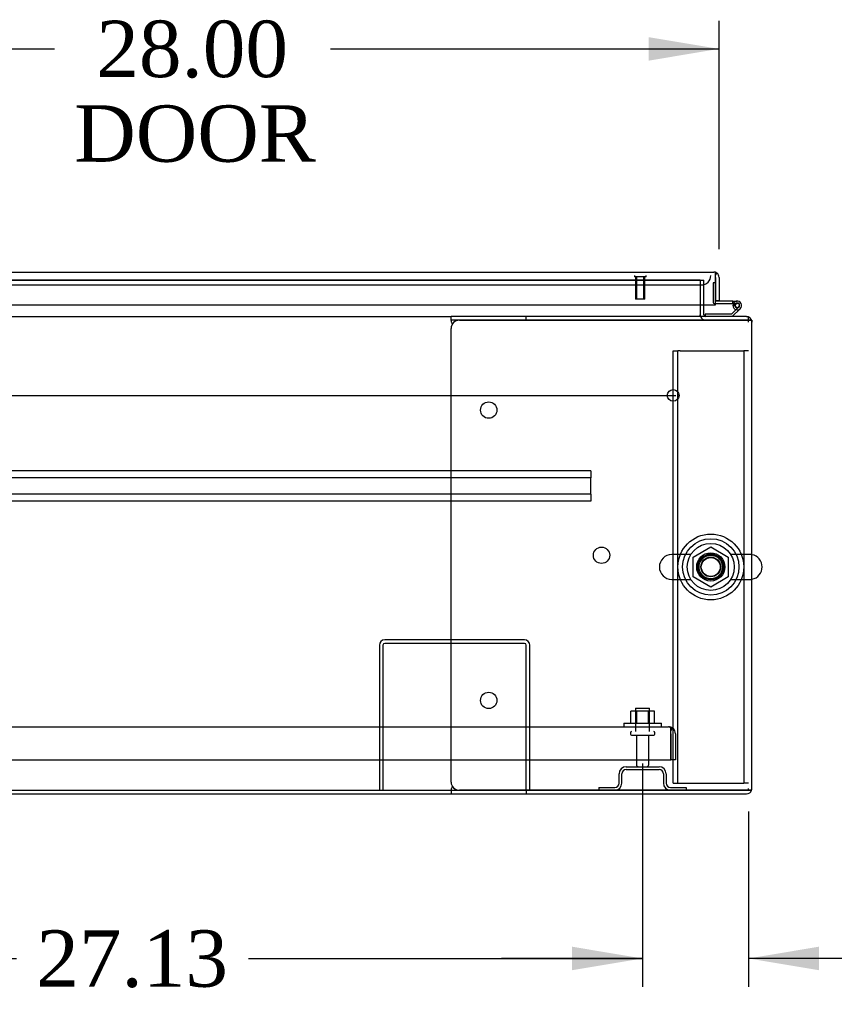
# Model space of a CAD drawing. Header units: inches. Extents: x 1 to 359, y -2 to 239.
# Tile 4 of 22: x 104 to 126, y 18 to 44. Entities that reach past the tile are written whole.
import ezdxf
from ezdxf.enums import TextEntityAlignment as Align
from ezdxf.lldxf.tags import DXFTag

# ---------------------------------------------------------------- set-up
doc = ezdxf.new("R2010")
doc.units = ezdxf.units.IN
doc.header["$MEASUREMENT"] = 0
for name, color, linetype in [('COM43133', 7, 'Continuous'), ('COM50669', 7, 'Continuous'), ('COM50677', 7, 'Continuous'), ('COM54746-56', 7, 'Continuous'), ('COM54926', 7, 'Continuous'), ('COM55738-22', 7, 'Continuous'), ('COM70110-2', 7, 'Continuous'), ('COM70218', 7, 'Continuous'), ('COM70220', 7, 'Continuous'), ('COM71188-2', 7, 'Continuous'), ('COM71190-2', 7, 'Continuous'), ('COM71196-2', 7, 'Continuous'), ('Default', 7, 'Continuous'), ('NTS166105', 7, 'Continuous'), ('NTS18024', 7, 'Continuous'), ('SCS86414', 7, 'Continuous'), ('STD26089', 7, 'Continuous'), ('STD26258', 7, 'Continuous'), ('WAF25059', 7, 'Continuous'), ('WAF25377', 7, 'Continuous'), ('WAM254785', 7, 'Continuous')]:
    doc.layers.add(name, color=color, linetype=linetype)
doc.styles.add('SEACAD_Times_New_Roman', font='times.ttf')
tags = doc.linetypes.add('CENTER2', pattern=[1.125, 0.75, -0.125, 0.125, -0.125]).pattern_tags.tags
tags[10:11] = [DXFTag(74, 4), DXFTag(75, 0), DXFTag(340, '0'), DXFTag(46, 0.0), DXFTag(50, 0.0), DXFTag(44, 0.0), DXFTag(45, 0.0)]
tags[8:9] = [DXFTag(74, 4), DXFTag(75, 0), DXFTag(340, '0'), DXFTag(46, 0.0), DXFTag(50, 0.0), DXFTag(44, 0.0), DXFTag(45, 0.0)]
tags[6:7] = [DXFTag(74, 4), DXFTag(75, 0), DXFTag(340, '0'), DXFTag(46, 0.0), DXFTag(50, 0.0), DXFTag(44, 0.0), DXFTag(45, 0.0)]
tags[4:5] = [DXFTag(74, 4), DXFTag(75, 0), DXFTag(340, '0'), DXFTag(46, 0.0), DXFTag(50, 0.0), DXFTag(44, 0.0), DXFTag(45, 0.0)]
tags = doc.linetypes.add('HIDDEN2', pattern=[0.1875, 0.125, -0.0625]).pattern_tags.tags
tags[6:7] = [DXFTag(74, 4), DXFTag(75, 0), DXFTag(340, '0'), DXFTag(46, 0.0), DXFTag(50, 0.0), DXFTag(44, 0.0), DXFTag(45, 0.0)]
tags[4:5] = [DXFTag(74, 4), DXFTag(75, 0), DXFTag(340, '0'), DXFTag(46, 0.0), DXFTag(50, 0.0), DXFTag(44, 0.0), DXFTag(45, 0.0)]
doc.dimstyles.new('HAMMOND_(STH_-_300x200)', dxfattribs={"dimtxt": 1.5, "dimasz": 1.875, "dimexe": 0.75, "dimexo": 0.75, "dimgap": 0.375, "dimtad": 0, "dimtih": 1, "dimtoh": 1, "dimzin": 0, "dimdsep": 46, "dimtxsty": 'SEACAD_Times_New_Roman', "dimblk1": '_SE_FILLED', "dimblk2": '_SE_FILLED', "dimsah": 1, "dimcen": 0.75, "dimadec": 0, "dimazin": 0, "dimtfac": 0.8, "dimtofl": 0, "dimtmove": 0, "dimatfit": 3, "dimfxl": 1, "dimtolj": 1, "dimtzin": 0, "dimarcsym": 0})

# ---------------------------------------------------------------- blocks, each defined once
blk = doc.blocks.new('SEANNOT_GROUP2')
at = {"layer": 'Default', "color": 7, "linetype": 'CENTER2'}
blk.add_line((65.661, 34.398), (121.672, 34.398), dxfattribs=at)
blk = doc.blocks.new('SE1')
at = {"layer": 'COM43133', "color": 7, "linetype": 'HIDDEN2'}
for p, q in [((65.85, 25.587), (121.48, 25.587)), ((121.48, 25.587), (121.48, 25.587)), ((121.48, 25.587), (121.48, 25.587)), ((121.48, 25.587), (121.48, 25.587)), ((121.54, 25.402), (121.54, 25.552)), ((121.54, 25.484), (121.589, 25.552)), ((121.54, 25.402), (121.54, 25.484)), ((121.54, 24.712), (121.54, 25.402)), ((121.54, 25.402), (121.54, 25.402)), ((121.54, 25.402), (121.54, 24.712)), ((121.665, 25.402), (121.665, 24.712)), ((65.79, 24.712), (121.54, 24.712)), ((121.665, 24.712), (121.54, 24.712))]:
    blk.add_line(p, q, dxfattribs=at)
for start, end in [(89.9411, 90), (53.806, 89.8792), (0, 53.806)]:
    blk.add_arc((121.48, 25.402), 0.185, start, end, dxfattribs=at)
blk.add_open_spline([(121.54, 25.552), (121.53, 25.563), (121.52, 25.572), (121.505, 25.581), (121.5, 25.583), (121.49, 25.586), (121.485, 25.587), (121.48, 25.587)], degree=3, knots=[0, 0, 0, 0, 0.5, 0.5, 0.75, 0.75, 1, 1, 1, 1], dxfattribs=at)
at = {"layer": 'COM50669', "color": 7, "linetype": 'HIDDEN2'}
for p, q in [((113.79, 27.757), (113.79, 23.9)), ((113.885, 27.757), (113.885, 23.9)), ((117.647, 27.9), (113.933, 27.9)), ((117.647, 27.805), (113.933, 27.805)), ((117.695, 23.9), (117.695, 27.757)), ((117.79, 23.9), (117.79, 27.757))]:
    blk.add_line(p, q, dxfattribs=at)
for centre, radius, start, end in [((113.933, 27.757), 0.143, 90, 180), ((113.933, 27.757), 0.048, 90, 180), ((117.647, 27.757), 0.143, 0, 90), ((117.647, 27.757), 0.048, 0, 90)]:
    blk.add_arc(centre, radius, start, end, dxfattribs=at)
at = {"layer": 'COM50677', "color": 7, "linetype": 'HIDDEN2'}
for p, q in [((121.603, 35.588), (121.728, 35.588)), ((121.603, 24.088), (121.603, 35.588)), ((121.728, 24.088), (121.728, 35.588)), ((121.788, 35.588), (121.728, 35.588)), ((121.788, 35.588), (123.418, 35.588)), ((123.418, 35.588), (123.478, 35.588)), ((123.478, 35.588), (123.478, 24.088)), ((123.603, 35.588), (123.478, 35.588)), ((121.603, 24.088), (121.728, 24.088)), ((121.728, 24.088), (121.788, 24.088)), ((121.788, 24.088), (123.418, 24.088)), ((123.418, 24.088), (123.478, 24.088)), ((123.603, 24.088), (123.478, 24.088))]:
    blk.add_line(p, q, dxfattribs=at)
blk.add_circle((122.603, 29.838), 0.375, dxfattribs=at)
at = {"layer": 'COM54746-56', "color": 7, "linetype": 'HIDDEN2'}
for p, q in [((122.666, 37.396), (122.666, 36.871)), ((122.728, 37.396), (122.666, 37.396)), ((122.691, 36.846), (122.728, 36.846)), ((123.253, 36.796), (123.191, 36.802)), ((123.205, 36.846), (123.308, 36.846)), ((123.245, 36.791), (123.253, 36.791)), ((123.344, 36.75), (123.323, 36.729)), ((122.456, 36.494), (122.456, 36.493))]:
    blk.add_line(p, q, dxfattribs=at)
at = {"layer": 'COM54746-56', "color": 7, "linetype": 'Continuous'}
for p, q in [((122.728, 37.396), (122.728, 37.396)), ((122.728, 36.908), (122.728, 36.91)), ((123.191, 36.908), (122.728, 36.908)), ((122.728, 36.846), (123.191, 36.846)), ((123.323, 36.729), (123.15, 36.555)), ((123.175, 36.493), (123.387, 36.705)), ((123.191, 36.846), (123.191, 36.908)), ((123.191, 36.908), (123.308, 36.908)), ((123.191, 36.846), (123.205, 36.846)), ((123.191, 36.791), (123.245, 36.791)), ((123.245, 36.804), (123.245, 36.779)), ((123.32, 36.854), (123.295, 36.854)), ((123.295, 36.729), (123.32, 36.729)), ((123.37, 36.779), (123.37, 36.804)), ((122.456, 36.555), (122.456, 36.494)), ((123.15, 36.555), (122.456, 36.555))]:
    blk.add_line(p, q, dxfattribs=at)
at = {"layer": 'COM54746-56', "color": 7, "linetype": 'HIDDEN2'}
for centre, radius, start, end in [((122.691, 36.871), 0.025, 180, 270), ((123.308, 36.791), 0.055, 311.1959, 180), ((123.308, 36.791), 0.055, 180, 311.1959), ((123.308, 36.791), 0.117, 252.9726, 312.392)]:
    blk.add_arc(centre, radius, start, end, dxfattribs=at)
at = {"layer": 'COM54746-56', "color": 7, "linetype": 'Continuous'}
for centre, radius, start, end in [((123.308, 36.791), 0.117, 312.392, 180), ((123.308, 36.791), 0.117, 180, 252.9726), ((123.295, 36.804), 0.05, 90, 180), ((123.295, 36.779), 0.05, 180, 270), ((123.32, 36.804), 0.05, 0, 90), ((123.32, 36.779), 0.05, 270, 0)]:
    blk.add_arc(centre, radius, start, end, dxfattribs=at)
at = {"layer": 'COM54926', "color": 7, "linetype": 'Continuous'}
for p, q in [((115.698, 36.398), (115.698, 36.493)), ((117.698, 36.493), (115.698, 36.493)), ((115.698, 36.398), (115.698, 36.388)), ((117.698, 36.398), (115.698, 36.398)), ((115.918, 36.398), (123.555, 36.398)), ((117.698, 36.398), (117.698, 36.493)), ((123.555, 36.493), (117.698, 36.493)), ((123.555, 36.398), (117.698, 36.398)), ((123.69, 36.398), (123.555, 36.398)), ((123.555, 36.398), (123.555, 36.398)), ((123.555, 36.398), (123.69, 36.398)), ((115.698, 24.12), (115.698, 36.178)), ((115.709, 36.35), (115.722, 36.278)), ((123.698, 23.948), (123.698, 36.35)), ((115.698, 23.91), (115.698, 23.9)), ((115.698, 23.9), (115.698, 23.805)), ((115.698, 23.9), (117.698, 23.9)), ((115.722, 24.021), (115.709, 23.948)), ((123.555, 23.9), (115.918, 23.9)), ((117.698, 23.9), (117.698, 23.805)), ((117.698, 23.9), (123.555, 23.9)), ((123.69, 23.9), (123.555, 23.9)), ((123.555, 23.9), (123.555, 23.9)), ((123.555, 23.9), (123.69, 23.9)), ((115.698, 23.805), (117.698, 23.805)), ((117.698, 23.805), (123.555, 23.805))]:
    blk.add_line(p, q, dxfattribs=at)
for centre in [(116.698, 34.008), (119.698, 30.149), (116.698, 26.29)]:
    blk.add_circle(centre, 0.218, dxfattribs=at)
for centre, radius, start, end in [((115.918, 36.178), 0.22, 90, 180), ((115.391, 36.281), 0.326, 12.3258, 19.284), ((123.555, 36.35), 0.143, 19.6129, 90), ((123.555, 36.35), 0.143, 0, 19.6129), ((115.918, 24.12), 0.22, 180, 270), ((115.391, 24.018), 0.326, 340.716, 347.6742), ((123.555, 23.948), 0.143, 270, 340.3871), ((123.555, 23.948), 0.143, 340.3871, 0)]:
    blk.add_arc(centre, radius, start, end, dxfattribs=at)
for centre, start_param, end_param in [((123.555, 36.35), 3.141593, 3.483903), ((123.555, 23.948), 2.799282, 3.141593)]:
    blk.add_ellipse(centre, major_axis=(-0.143, 0), ratio=0.99836, start_param=start_param, end_param=end_param, dxfattribs=at)
at = {"layer": 'COM55738-22', "color": 7, "linetype": 'HIDDEN2'}
for p, q in [((120.352, 24.525), (121.227, 24.525)), ((120.352, 24.453), (121.227, 24.453)), ((120.165, 24.088), (120.165, 24.338)), ((120.237, 24.088), (120.237, 24.338)), ((121.343, 24.338), (121.343, 24.088)), ((121.415, 24.338), (121.415, 24.088)), ((119.627, 23.972), (120.049, 23.972)), ((119.627, 23.972), (119.627, 23.9)), ((121.53, 23.972), (121.952, 23.972)), ((121.952, 23.972), (121.952, 23.9))]:
    blk.add_line(p, q, dxfattribs=at)
for centre, radius, start, end in [((120.352, 24.338), 0.188, 90, 180), ((120.352, 24.338), 0.116, 90, 180), ((121.227, 24.338), 0.188, 0, 90), ((121.227, 24.338), 0.116, 0, 90), ((120.049, 24.088), 0.188, 270, 0), ((120.049, 24.088), 0.116, 270, 0), ((121.53, 24.088), 0.188, 180, 270), ((121.53, 24.088), 0.116, 180, 270)]:
    blk.add_arc(centre, radius, start, end, dxfattribs=at)
at = {"layer": 'COM70110-2', "color": 7, "linetype": 'HIDDEN2'}
for q in [(95.283, 37.462), (122.323, 37.46)]:
    blk.add_line((122.323, 37.462), q, dxfattribs=at)
blk.add_circle((122.603, 29.838), 0.344, dxfattribs=at)
at = {"layer": 'COM70218', "color": 7, "linetype": 'HIDDEN2'}
for p, q in [((119.416, 32.398), (67.916, 32.398)), ((119.416, 32.21), (67.916, 32.21)), ((119.416, 32.398), (119.416, 32.355)), ((119.416, 32.355), (119.416, 32.253)), ((119.416, 32.253), (119.416, 32.21)), ((119.416, 31.773), (119.416, 32.21)), ((119.416, 31.773), (67.916, 31.773)), ((119.416, 31.773), (119.416, 31.73)), ((119.416, 31.73), (119.416, 31.628)), ((119.416, 31.585), (67.916, 31.585)), ((119.416, 31.628), (119.416, 31.585))]:
    blk.add_line(p, q, dxfattribs=at)
at = {"layer": 'COM70220', "color": 7, "linetype": 'HIDDEN2'}
for p, q in [((95.543, 37.335), (122.103, 37.335)), ((122.103, 37.335), (122.353, 37.335))]:
    blk.add_line(p, q, dxfattribs=at)
blk.add_arc((122.353, 37.585), 0.25, 270, 0, dxfattribs=at)
at = {"layer": 'COM71188-2', "color": 7, "linetype": 'HIDDEN2'}
for p, q in [((122.323, 37.46), (122.418, 37.46)), ((122.418, 36.805), (122.418, 37.46)), ((123.698, 36.398), (123.69, 36.398))]:
    blk.add_line(p, q, dxfattribs=at)
at = {"layer": 'COM71188-2', "color": 7, "linetype": 'Continuous'}
for p, q in [((122.418, 36.541), (122.418, 36.805)), ((123.698, 36.398), (123.698, 36.35)), ((71.635, 23.805), (115.698, 23.805))]:
    blk.add_line(p, q, dxfattribs=at)
for radius, end in [(0.143, 199.6129), (0.048, 270)]:
    blk.add_arc((122.466, 36.541), radius, 180, end, dxfattribs=at)
at = {"layer": 'COM71188-2', "color": 7, "linetype": 'HIDDEN2'}
blk.add_arc((122.466, 36.541), 0.143, 199.6129, 270, dxfattribs=at)
at = {"layer": 'COM71190-2', "color": 7, "linetype": 'HIDDEN2'}
for p, q in [((95.283, 37.46), (122.323, 37.46)), ((122.323, 37.46), (122.323, 36.805)), ((123.555, 36.493), (123.603, 36.493)), ((123.603, 36.35), (123.603, 36.485)), ((123.603, 23.9), (123.603, 23.948))]:
    blk.add_line(p, q, dxfattribs=at)
at = {"layer": 'COM71190-2', "color": 7, "linetype": 'Continuous'}
for p, q in [((122.323, 36.805), (122.323, 36.541)), ((71.635, 36.493), (115.698, 36.493)), ((122.323, 36.493), (122.323, 36.541)), ((123.603, 36.485), (123.603, 36.493)), ((71.635, 23.9), (115.698, 23.9))]:
    blk.add_line(p, q, dxfattribs=at)
at = {"layer": 'COM71196-2', "color": 7, "linetype": 'Continuous'}
for p, q in [((94.966, 37.68), (122.68, 37.68)), ((122.68, 37.68), (122.68, 37.68)), ((122.68, 37.68), (122.68, 37.68)), ((122.68, 37.68), (122.68, 37.68)), ((122.728, 37.537), (122.728, 37.651)), ((122.728, 37.6), (122.767, 37.651)), ((122.728, 37.537), (122.728, 37.6)), ((122.728, 36.805), (122.728, 37.537)), ((122.728, 37.537), (122.728, 37.537)), ((122.728, 37.537), (122.728, 36.91)), ((122.823, 37.537), (122.823, 36.91)), ((94.918, 36.805), (122.728, 36.805)), ((122.823, 36.91), (122.728, 36.91))]:
    blk.add_line(p, q, dxfattribs=at)
for start, end in [(89.9238, 90), (52.4964, 89.8439), (0, 52.4964)]:
    blk.add_arc((122.68, 37.537), 0.143, start, end, dxfattribs=at)
blk.add_open_spline([(122.728, 37.651), (122.72, 37.66), (122.712, 37.668), (122.7, 37.675), (122.696, 37.677), (122.688, 37.68), (122.684, 37.68), (122.68, 37.68)], degree=3, knots=[0, 0, 0, 0, 0.5, 0.5, 0.75, 0.75, 1, 1, 1, 1], dxfattribs=at)
at = {"layer": 'NTS166105', "color": 7, "linetype": 'HIDDEN2'}
for p, q in [((120.636, 26.003), (120.474, 26.003)), ((120.474, 25.683), (120.474, 26.003)), ((120.945, 26.003), (120.636, 26.003)), ((120.636, 25.683), (120.636, 26.003)), ((121.106, 26.003), (120.945, 26.003)), ((120.945, 25.683), (120.945, 26.003)), ((121.106, 25.683), (121.106, 26.003))]:
    blk.add_line(p, q, dxfattribs=at)
at = {"layer": 'NTS18024', "color": 7, "linetype": 'HIDDEN2'}
for p, q in [((122.138, 30.101), (122.607, 30.376)), ((122.607, 30.376), (123.068, 30.101)), ((122.138, 29.575), (122.138, 30.101)), ((123.068, 30.101), (123.068, 29.575)), ((122.603, 29.303), (122.138, 29.575)), ((123.068, 29.575), (122.603, 29.303))]:
    blk.add_line(p, q, dxfattribs=at)
blk.add_circle((122.603, 29.838), 0.263, dxfattribs=at)
at = {"layer": 'SCS86414', "color": 7, "linetype": 'HIDDEN2'}
for p, q in [((122.073, 30.169), (121.567, 30.169)), ((123.639, 30.169), (123.133, 30.169)), ((121.567, 29.507), (122.073, 29.507)), ((123.133, 29.507), (123.639, 29.507))]:
    blk.add_line(p, q, dxfattribs=at)
for radius in [0.625, 0.312, 0.252]:
    blk.add_circle((122.603, 29.838), radius, dxfattribs=at)
for centre, start, end in [((121.567, 29.838), 90, 270), ((123.639, 29.838), 79.6868, 90), ((123.639, 29.838), 270, 280.3132)]:
    blk.add_arc(centre, 0.331, start, end, dxfattribs=at)
at = {"layer": 'SCS86414', "color": 7, "linetype": 'Continuous'}
blk.add_arc((123.639, 29.838), 0.331, 280.3132, 79.6868, dxfattribs=at)
at = {"layer": 'STD26089', "color": 7, "linetype": 'HIDDEN2'}
for p, q in [((120.602, 26.087), (120.977, 26.087)), ((120.602, 26.087), (120.602, 25.462)), ((120.977, 25.462), (120.977, 26.087)), ((120.465, 25.432), (120.465, 25.392)), ((121.115, 25.392), (121.115, 25.432)), ((120.495, 25.362), (121.085, 25.362)), ((120.624, 25.362), (120.624, 24.585)), ((120.956, 24.585), (120.956, 25.362))]:
    blk.add_line(p, q, dxfattribs=at)
for centre, radius, start, end in [((120.495, 25.432), 0.03, 90, 180), ((121.085, 25.432), 0.03, 0, 90), ((120.495, 25.392), 0.03, 180, 270), ((121.085, 25.392), 0.03, 270, 0), ((120.684, 24.585), 0.06, 180, 270), ((120.896, 24.585), 0.06, 270, 0)]:
    blk.add_arc(centre, radius, start, end, dxfattribs=at)
at = {"layer": 'STD26258', "color": 7, "linetype": 'HIDDEN2'}
for p, q in [((120.572, 37.585), (120.572, 37.554)), ((120.884, 37.554), (120.572, 37.554)), ((120.603, 37.554), (120.603, 36.96)), ((120.634, 36.96), (120.634, 37.554)), ((120.822, 36.96), (120.822, 37.554)), ((120.853, 36.96), (120.853, 37.554)), ((120.884, 37.554), (120.884, 37.585)), ((120.853, 36.96), (120.603, 36.96))]:
    blk.add_line(p, q, dxfattribs=at)
blk.add_circle((121.603, 34.398), 0.156, dxfattribs=at)
at = {"layer": 'WAF25059', "color": 7, "linetype": 'HIDDEN2'}
for p, q in [((120.29, 25.683), (121.29, 25.683)), ((120.29, 25.683), (120.29, 25.587)), ((121.29, 25.587), (121.29, 25.683))]:
    blk.add_line(p, q, dxfattribs=at)
at = {"layer": 'WAF25377', "color": 7, "linetype": 'HIDDEN2'}
for radius in [0.875, 0.34]:
    blk.add_circle((122.603, 29.838), radius, dxfattribs=at)
at = {"layer": 'WAM254785', "color": 7, "linetype": 'HIDDEN2'}
for radius in [0.75, 0.312]:
    blk.add_circle((122.603, 29.838), radius, dxfattribs=at)
blk = doc.blocks.new('DMBLK4003')
at = {"layer": 'Default', "linetype": 'Continuous'}
for points in [[(95.54, 19.117), (95.54, 19.742), (93.665, 19.429)], [(118.915, 19.117), (120.79, 19.429), (118.915, 19.742)]]:
    blk.add_hatch(color=7, dxfattribs=at).paths.add_polyline_path(points)
at = {"layer": 'Default', "color": 7, "linetype": 'Continuous'}
for p, q in [((93.665, 24.612), (93.665, 18.679)), ((120.79, 24.612), (120.79, 18.679)), ((93.665, 19.429), (104.143, 19.429)), ((110.312, 19.429), (120.79, 19.429))]:
    blk.add_line(p, q, dxfattribs=at)
at = {"layer": 'Default', "color": 7, "linetype": 'Continuous', "style": 'SEACAD_Times_New_Roman'}
blk.add_text('27.13', height=1.5, dxfattribs=at).set_placement((104.668, 20.179), align=Align.TOP_LEFT)
blk = doc.blocks.new('_SE_FILLED')
at = {"color": 0}
blk.add_line((0, 0), (-1, 0), dxfattribs=at)
blk.add_solid([(0, 0), (-1, -0.1665), (-1, 0.1665), (0, 0)], dxfattribs=at)
blk = doc.blocks.new('DMBLK4008')
at = {"layer": 'Default', "linetype": 'Continuous'}
for points in [[(118.915, 19.117), (120.79, 19.429), (118.915, 19.742)], [(125.478, 19.117), (125.478, 19.742), (123.603, 19.429)]]:
    blk.add_hatch(color=7, dxfattribs=at).paths.add_polyline_path(points)
at = {"layer": 'Default', "color": 7, "linetype": 'Continuous'}
for p, q in [((120.79, 24.612), (120.79, 18.679)), ((123.603, 23.338), (123.603, 18.679)), ((120.79, 19.429), (117.04, 19.429)), ((126.812, 19.429), (123.603, 19.429)), ((126.812, 19.429), (127.562, 19.429))]:
    blk.add_line(p, q, dxfattribs=at)
at = {"layer": 'Default', "color": 7, "linetype": 'Continuous', "style": 'SEACAD_Times_New_Roman'}
for s, p in [('2.81', (128.087, 20.179)), ('I/S', (133.118, 20.179))]:
    blk.add_text(s, height=1.5, dxfattribs=at).set_placement(p, align=Align.TOP_LEFT)
blk = doc.blocks.new('DMBLK4014')
at = {"layer": 'Default', "linetype": 'Continuous'}
for points in [[(96.698, 43.924), (94.823, 43.612), (96.698, 43.299)], [(120.948, 43.924), (120.948, 43.299), (122.823, 43.612)]]:
    blk.add_hatch(color=7, dxfattribs=at).paths.add_polyline_path(points)
at = {"layer": 'Default', "color": 7, "linetype": 'Continuous'}
for p, q in [((94.823, 37.921), (94.823, 44.362)), ((122.823, 38.287), (122.823, 44.362)), ((94.823, 43.612), (105.152, 43.612)), ((112.494, 43.612), (122.823, 43.612))]:
    blk.add_line(p, q, dxfattribs=at)
at = {"layer": 'Default', "color": 7, "linetype": 'Continuous', "style": 'SEACAD_Times_New_Roman'}
for s, p in [('28.00', (106.264, 44.362)), ('DOOR', (105.677, 42.112))]:
    blk.add_text(s, height=1.5, dxfattribs=at).set_placement(p, align=Align.TOP_LEFT)

msp = doc.modelspace()

# ---------------------------------------------------------------- block references
at = {"layer": 'Default'}
for name in ['SE1', 'SEANNOT_GROUP2']:
    msp.add_blockref(name, (0, 0), dxfattribs=at)

# ---------------------------------------------------------------- dimensions: what is measured, and where the dimension line sits
at = {"layer": 'Default', "color": 7, "linetype": 'Continuous'}
dim = msp.add_linear_dim(base=(122.823, 43.612), p1=(94.823, 37.171), p2=(122.823, 37.537), text='\\A1;<>\\PDOOR', dimstyle='HAMMOND_(STH_-_300x200)', dxfattribs=at)
dim.commit()
dim.dimension.update_dxf_attribs({"geometry": 'DMBLK4014', "text_midpoint": (108.823, 43.612), "dimtype": 160})
dim = msp.add_linear_dim(base=(93.6647, 19.4291), p1=(93.6647, 25.3623), p2=(120.79, 25.3623), angle=0, text='\\A1;<>', dimstyle='HAMMOND_(STH_-_300x200)', dxfattribs=at)
dim.commit()
dim.dimension.update_dxf_attribs({"geometry": 'DMBLK4003', "text_midpoint": (107.2273, 19.4291), "dimtype": 161})
dim = msp.add_linear_dim(base=(120.79, 19.429), p1=(123.603, 24.088), p2=(120.79, 25.362), text='\\A1;<> I/S', dimstyle='HAMMOND_(STH_-_300x200)', override={"dimtmove": 1}, dxfattribs=at)
dim.commit()
dim.dimension.update_dxf_attribs({"geometry": 'DMBLK4008', "text_midpoint": (127.562, 19.429), "dimtype": 160})

doc.saveas('drawing.dxf')
